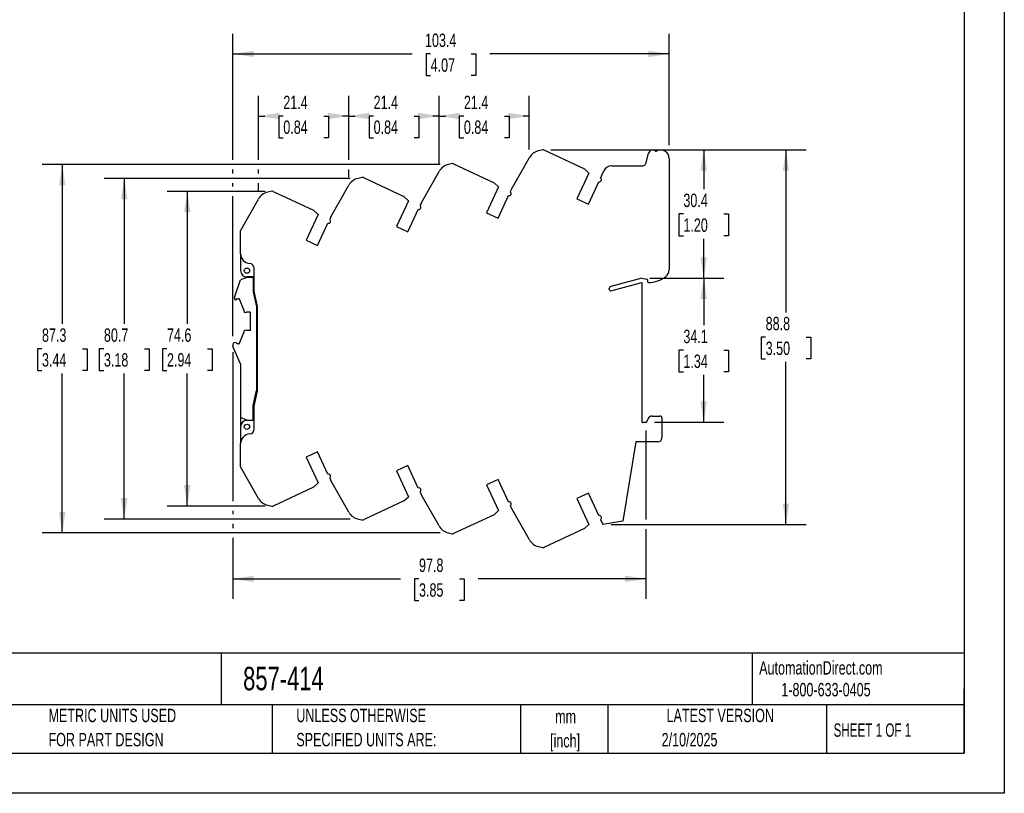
# Model space of a CAD drawing. Header units: millimetres. Extents: x 0 to 419, y 0 to 324.
# Tile 2 of 3: x 186 to 419, y 0 to 183. Entities that reach past the tile are written whole.
import ezdxf

# ---------------------------------------------------------------- set-up
doc = ezdxf.new("R2010")
doc.units = ezdxf.units.MM
doc.header["$LTSCALE"] = 1.5
doc.linetypes.add('CENTERX2', pattern=[20.32, 12.7, -2.54, 2.54, -2.54])
doc.layers.add('DIMENSIONS', color=140, linetype='Continuous', lineweight=25)
doc.layers.add('TEXT', color=140, linetype='Continuous', lineweight=25)
doc.styles.add('SLDTEXTSTYLE0', font='TXT', dxfattribs={"width": 0.7})
doc.styles.add('SLDTEXTSTYLE1', font='TXT', dxfattribs={"width": 0.65})
doc.dimstyles.new('SLDDIMSTYLE0', dxfattribs={"dimtxt": 3.237012, "dimasz": 4.953, "dimexe": 0, "dimexo": 0.0625, "dimgap": 0.809253, "dimtad": 0, "dimtih": 1, "dimtoh": 1, "dimrnd": 1e-09, "dimzin": 12, "dimdsep": 46, "dimtxsty": 'SLDTEXTSTYLE0', "dimsah": 1, "dimcen": 0.09, "dimadec": 0, "dimazin": 3, "dimtfac": 1, "dimtofl": 0, "dimtmove": 0, "dimatfit": 3, "dimfxl": 0, "dimfrac": 2, "dimtolj": 1, "dimtzin": 12, "dimarcsym": 0})

# ---------------------------------------------------------------- blocks, each defined once
blk = doc.blocks.new('SW_NOTE_0')
at = {"layer": 'TEXT', "color": 0, "linetype": 'CENTERX2', "lineweight": 18, "attachment_point": 1, "style": 'SLDTEXTSTYLE0'}
for s, insert, char_height in [('WAGO SIGNAL CONDITIONER, ISOLATED, INPUT: 1-CHANNEL, VOLTAGE, 0-10 VDC, OUTPUT: 1-CHANNEL, CURRENT, 4-20', (0, 3.4), 2.63526), ('MA, 24 VDC OPERATING VOLTAGE, 35mm DIN RAIL MOUNT', (0, -0.74), 2.6353)]:
    blk.add_mtext(s, dxfattribs=dict(at, insert=insert, char_height=char_height))
blk = doc.blocks.new('SW_NOTE_0_1')
at = {"layer": 'TEXT', "color": 0, "linetype": 'CENTERX2', "lineweight": 18, "char_height": 3.175, "attachment_point": 2, "style": 'SLDTEXTSTYLE0'}
for s, insert in [('mm', (4.27, 4.09)), ('[inch]', (4.14, -1.64))]:
    blk.add_mtext(s, dxfattribs=dict(at, insert=insert))
blk = doc.blocks.new('SW_NOTE_0_2')
at = {"layer": 'TEXT', "color": 0, "linetype": 'CENTERX2', "lineweight": 18, "char_height": 3.175, "attachment_point": 1, "style": 'SLDTEXTSTYLE0'}
for s, insert in [('UNLESS OTHERWISE', (0, 4.09)), ('SPECIFIED UNITS ARE:', (0, -1.64))]:
    blk.add_mtext(s, dxfattribs=dict(at, insert=insert))
blk = doc.blocks.new('SW_NOTE_0_6')
at = {"layer": 'TEXT', "color": 0, "linetype": 'CENTERX2', "lineweight": 18, "char_height": 3.175, "attachment_point": 1, "style": 'SLDTEXTSTYLE0'}
for s, insert in [('METRIC UNITS USED', (0, 4.09)), ('FOR PART DESIGN', (0, -1.64))]:
    blk.add_mtext(s, dxfattribs=dict(at, insert=insert))
blk = doc.blocks.new('_D_2')
at = {"layer": 'DIMENSIONS'}
for p, q in [((244, 142.64), (220.83, 142.64)), ((225.59, 142.64), (225.59, 111.23)), ((220.78, 105.36), (219.7, 105.36)), ((219.7, 105.36), (219.7, 100.21)), ((230.4, 105.36), (231.49, 105.36)), ((231.49, 105.36), (231.49, 100.21)), ((219.7, 100.21), (220.78, 100.21)), ((225.59, 68.07), (225.59, 99.49)), ((231.49, 100.21), (230.4, 100.21)), ((244, 68.07), (220.83, 68.07))]:
    blk.add_line(p, q, dxfattribs=at)
for points in [[(225.59, 142.64), (224.83, 137.68), (226.35, 137.68)], [(225.59, 68.07), (226.35, 73.03), (224.83, 73.03)]]:
    blk.add_solid(points, dxfattribs=at)
at = {"layer": 'DIMENSIONS', "char_height": 3.175, "attachment_point": 1, "style": 'SLDTEXTSTYLE0'}
for s, insert in [('74.6', (220.78, 110.17)), ('2.94', (220.78, 104.3))]:
    blk.add_mtext(s, dxfattribs=dict(at, insert=insert))
blk = doc.blocks.new('_D_3')
at = {"layer": 'DIMENSIONS'}
for p, q in [((264.13, 145.72), (205.89, 145.72)), ((210.65, 145.72), (210.65, 111.23)), ((205.84, 105.36), (204.75, 105.36)), ((204.75, 105.36), (204.75, 100.21)), ((215.46, 105.36), (216.55, 105.36)), ((216.55, 105.36), (216.55, 100.21)), ((204.75, 100.21), (205.84, 100.21)), ((210.65, 64.99), (210.65, 99.49)), ((216.55, 100.21), (215.46, 100.21)), ((264.13, 64.99), (205.89, 64.99))]:
    blk.add_line(p, q, dxfattribs=at)
for points in [[(210.65, 145.72), (209.89, 140.77), (211.41, 140.77)], [(210.65, 64.99), (211.41, 69.95), (209.89, 69.95)]]:
    blk.add_solid(points, dxfattribs=at)
at = {"layer": 'DIMENSIONS', "char_height": 3.175, "attachment_point": 1, "style": 'SLDTEXTSTYLE0'}
for s, insert in [('80.7', (205.84, 110.17)), ('3.18', (205.84, 104.3))]:
    blk.add_mtext(s, dxfattribs=dict(at, insert=insert))
blk = doc.blocks.new('_D_4')
at = {"layer": 'DIMENSIONS'}
for p, q in [((285.52, 148.99), (191.22, 148.99)), ((195.98, 148.99), (195.98, 111.23)), ((191.17, 105.36), (190.08, 105.36)), ((190.08, 105.36), (190.08, 100.21)), ((200.79, 105.36), (201.88, 105.36)), ((201.88, 105.36), (201.88, 100.21)), ((190.08, 100.21), (191.17, 100.21)), ((195.98, 61.72), (195.98, 99.49)), ((201.88, 100.21), (200.79, 100.21)), ((285.52, 61.72), (191.22, 61.72))]:
    blk.add_line(p, q, dxfattribs=at)
for points in [[(195.98, 148.99), (195.22, 144.04), (196.74, 144.04)], [(195.98, 61.72), (196.74, 66.68), (195.22, 66.68)]]:
    blk.add_solid(points, dxfattribs=at)
at = {"layer": 'DIMENSIONS', "char_height": 3.175, "attachment_point": 1, "style": 'SLDTEXTSTYLE0'}
for s, insert in [('87.3', (191.17, 110.17)), ('3.44', (191.17, 104.3))]:
    blk.add_mtext(s, dxfattribs=dict(at, insert=insert))
blk = doc.blocks.new('_D_5')
at = {"layer": 'DIMENSIONS'}
for p, q in [((311.71, 152.48), (372.15, 152.48)), ((367.39, 152.48), (367.39, 113.96)), ((362.58, 108.09), (361.5, 108.09)), ((361.5, 108.09), (361.5, 102.95)), ((372.2, 108.09), (373.29, 108.09)), ((373.29, 108.09), (373.29, 102.95)), ((361.5, 102.95), (362.58, 102.95)), ((373.29, 102.95), (372.2, 102.95)), ((367.39, 63.7), (367.39, 102.22)), ((325.95, 63.7), (372.15, 63.7))]:
    blk.add_line(p, q, dxfattribs=at)
for points in [[(367.39, 152.48), (366.63, 147.52), (368.15, 147.52)], [(367.39, 63.7), (368.15, 68.66), (366.63, 68.66)]]:
    blk.add_solid(points, dxfattribs=at)
at = {"layer": 'DIMENSIONS', "char_height": 3.175, "attachment_point": 1, "style": 'SLDTEXTSTYLE0'}
for s, insert in [('88.8', (362.58, 112.91)), ('3.50', (362.58, 107.04))]:
    blk.add_mtext(s, dxfattribs=dict(at, insert=insert))
blk = doc.blocks.new('_D_6')
at = {"layer": 'DIMENSIONS'}
for p, q in [((335.13, 122.09), (352.67, 122.09)), ((347.9, 122.09), (347.9, 110.9)), ((343.09, 105.03), (342.01, 105.03)), ((342.01, 105.03), (342.01, 99.89)), ((352.71, 105.03), (353.8, 105.03)), ((353.8, 105.03), (353.8, 99.89)), ((342.01, 99.89), (343.09, 99.89)), ((347.9, 87.97), (347.9, 99.16)), ((353.8, 99.89), (352.71, 99.89)), ((336.28, 87.97), (352.67, 87.97))]:
    blk.add_line(p, q, dxfattribs=at)
for points in [[(347.9, 122.09), (347.14, 117.14), (348.67, 117.14)], [(347.9, 87.97), (348.67, 92.92), (347.14, 92.92)]]:
    blk.add_solid(points, dxfattribs=at)
at = {"layer": 'DIMENSIONS', "char_height": 3.175, "attachment_point": 1, "style": 'SLDTEXTSTYLE0'}
for s, insert in [('34.1', (343.09, 109.85)), ('1.34', (343.09, 103.98))]:
    blk.add_mtext(s, dxfattribs=dict(at, insert=insert))
blk = doc.blocks.new('_D_7')
at = {"layer": 'DIMENSIONS'}
for p, q in [((311.71, 152.48), (352.67, 152.48)), ((347.9, 152.48), (347.9, 143.15)), ((343.09, 137.28), (342.01, 137.28)), ((342.01, 137.28), (342.01, 132.14)), ((352.71, 137.28), (353.8, 137.28)), ((353.8, 137.28), (353.8, 132.14)), ((342.01, 132.14), (343.09, 132.14)), ((347.9, 122.09), (347.9, 131.41)), ((353.8, 132.14), (352.71, 132.14)), ((335.13, 122.09), (352.67, 122.09))]:
    blk.add_line(p, q, dxfattribs=at)
for points in [[(347.9, 152.48), (347.14, 147.52), (348.67, 147.52)], [(347.9, 122.09), (348.67, 127.04), (347.14, 127.04)]]:
    blk.add_solid(points, dxfattribs=at)
at = {"layer": 'DIMENSIONS', "char_height": 3.175, "attachment_point": 1, "style": 'SLDTEXTSTYLE0'}
for s, insert in [('30.4', (343.09, 142.1)), ('1.20', (343.09, 136.23))]:
    blk.add_mtext(s, dxfattribs=dict(at, insert=insert))
blk = doc.blocks.new('_D_8')
at = {"layer": 'DIMENSIONS'}
for p, q in [((236.36, 150.13), (236.36, 179.97)), ((339.72, 153.62), (339.72, 179.97)), ((236.36, 175.21), (278.85, 175.21)), ((283.23, 175.21), (282.15, 175.21)), ((282.15, 175.21), (282.15, 170.07)), ((292.85, 175.21), (293.94, 175.21)), ((293.94, 175.21), (293.94, 170.07)), ((339.72, 175.21), (297.24, 175.21)), ((282.15, 170.07), (283.23, 170.07)), ((293.94, 170.07), (292.85, 170.07)), ((236.36, 146.86), (236.36, 147.85)), ((236.36, 143.78), (236.36, 144.58)), ((236.36, 108.33), (236.36, 141.49))]:
    blk.add_line(p, q, dxfattribs=at)
for points in [[(236.36, 175.21), (241.32, 174.45), (241.32, 175.97)], [(339.72, 175.21), (334.77, 175.97), (334.77, 174.45)]]:
    blk.add_solid(points, dxfattribs=at)
at = {"layer": 'DIMENSIONS', "char_height": 3.175, "attachment_point": 1, "style": 'SLDTEXTSTYLE0'}
for s, insert in [('103.4', (281.89, 180.03)), ('4.07', (283.23, 174.16))]:
    blk.add_mtext(s, dxfattribs=dict(at, insert=insert))
blk = doc.blocks.new('_D_9')
at = {"layer": 'DIMENSIONS'}
for p, q in [((263.83, 150.13), (263.83, 165.25)), ((285.22, 149.27), (285.22, 165.25)), ((263.83, 160.49), (265.33, 160.49)), ((269.72, 160.49), (268.63, 160.49)), ((268.63, 160.49), (268.63, 155.34)), ((279.34, 160.49), (280.42, 160.49)), ((280.42, 160.49), (280.42, 155.34)), ((285.22, 160.49), (283.72, 160.49)), ((268.63, 155.34), (269.72, 155.34)), ((280.42, 155.34), (279.34, 155.34)), ((263.83, 146), (263.83, 147.85))]:
    blk.add_line(p, q, dxfattribs=at)
for points in [[(263.83, 160.49), (268.79, 159.73), (268.79, 161.25)], [(285.22, 160.49), (280.27, 161.25), (280.27, 159.73)]]:
    blk.add_solid(points, dxfattribs=at)
at = {"layer": 'DIMENSIONS', "char_height": 3.175, "attachment_point": 1, "style": 'SLDTEXTSTYLE0'}
for s, insert in [('21.4', (269.72, 165.31)), ('0.84', (269.72, 159.44))]:
    blk.add_mtext(s, dxfattribs=dict(at, insert=insert))
blk = doc.blocks.new('_D_10')
at = {"layer": 'DIMENSIONS'}
for p, q in [((242.45, 150.13), (242.45, 165.25)), ((263.83, 150.13), (263.83, 165.25)), ((242.45, 160.49), (243.95, 160.49)), ((248.33, 160.49), (247.25, 160.49)), ((247.25, 160.49), (247.25, 155.34)), ((257.95, 160.49), (259.04, 160.49)), ((259.04, 160.49), (259.04, 155.34)), ((263.83, 160.49), (262.34, 160.49)), ((247.25, 155.34), (248.33, 155.34)), ((259.04, 155.34), (257.95, 155.34)), ((242.45, 146.86), (242.45, 147.85)), ((263.83, 146), (263.83, 147.85)), ((242.45, 142.73), (242.45, 144.58))]:
    blk.add_line(p, q, dxfattribs=at)
for points in [[(242.45, 160.49), (247.4, 159.73), (247.4, 161.25)], [(263.83, 160.49), (258.88, 161.25), (258.88, 159.73)]]:
    blk.add_solid(points, dxfattribs=at)
at = {"layer": 'DIMENSIONS', "char_height": 3.175, "attachment_point": 1, "style": 'SLDTEXTSTYLE0'}
for s, insert in [('21.4', (248.33, 165.31)), ('0.84', (248.33, 159.44))]:
    blk.add_mtext(s, dxfattribs=dict(at, insert=insert))
blk = doc.blocks.new('_D_11')
at = {"layer": 'DIMENSIONS'}
for p, q in [((285.22, 149.27), (285.22, 165.25)), ((306.6, 152.54), (306.6, 165.25)), ((285.22, 160.49), (286.72, 160.49)), ((291.1, 160.49), (290.02, 160.49)), ((290.02, 160.49), (290.02, 155.34)), ((300.72, 160.49), (301.81, 160.49)), ((301.81, 160.49), (301.81, 155.34)), ((306.6, 160.49), (305.11, 160.49)), ((290.02, 155.34), (291.1, 155.34)), ((301.81, 155.34), (300.72, 155.34))]:
    blk.add_line(p, q, dxfattribs=at)
for points in [[(285.22, 160.49), (290.17, 159.73), (290.17, 161.25)], [(306.6, 160.49), (301.65, 161.25), (301.65, 159.73)]]:
    blk.add_solid(points, dxfattribs=at)
at = {"layer": 'DIMENSIONS', "char_height": 3.175, "attachment_point": 1, "style": 'SLDTEXTSTYLE0'}
for s, insert in [('21.4', (291.1, 165.31)), ('0.84', (291.1, 159.44))]:
    blk.add_mtext(s, dxfattribs=dict(at, insert=insert))
blk = doc.blocks.new('_D_12')
at = {"layer": 'DIMENSIONS'}
for p, q in [((236.36, 104.52), (236.36, 69.22)), ((334.2, 85.95), (334.2, 64.85)), ((236.36, 66.93), (236.36, 66.14)), ((236.36, 63.85), (236.36, 62.87)), ((334.2, 62.56), (334.2, 46.06)), ((236.36, 60.58), (236.36, 46.06)), ((236.36, 50.83), (276.09, 50.83)), ((280.47, 50.83), (279.38, 50.83)), ((279.38, 50.83), (279.38, 45.68)), ((290.09, 50.83), (291.18, 50.83)), ((291.18, 50.83), (291.18, 45.68)), ((334.2, 50.83), (294.48, 50.83)), ((279.38, 45.68), (280.47, 45.68)), ((291.18, 45.68), (290.09, 45.68))]:
    blk.add_line(p, q, dxfattribs=at)
for points in [[(236.36, 50.83), (241.32, 50.06), (241.32, 51.59)], [(334.2, 50.83), (329.24, 51.59), (329.24, 50.06)]]:
    blk.add_solid(points, dxfattribs=at)
at = {"layer": 'DIMENSIONS', "char_height": 3.175, "attachment_point": 1, "style": 'SLDTEXTSTYLE0'}
for s, insert in [('97.8', (280.47, 55.64)), ('3.85', (280.47, 49.77))]:
    blk.add_mtext(s, dxfattribs=dict(at, insert=insert))

msp = doc.modelspace()

# ---------------------------------------------------------------- linework, layer by layer
at = {"color": 7, "linetype": 'Continuous'}
for p, q in [((419.104, 323.854), (419.104, 0.004)), ((419.104, 0.004), (0.004, 0.004))]:
    msp.add_line(p, q, dxfattribs=at)
for p, q in [((309.801, 152.477), (308.807, 152.259)), ((310.057, 152.448), (319.675, 147.964)), ((334.237, 149.397), (334.858, 151.715)), ((302.386, 143.142), (306.605, 150.631)), ((339.724, 150.456), (339.724, 124.057)), ((281.001, 139.872), (285.22, 147.361)), ((288.416, 149.207), (287.422, 148.989)), ((288.672, 149.178), (298.29, 144.694)), ((320.724, 146.977), (317.874, 140.865)), ((320.724, 146.977), (319.675, 147.964)), ((323.486, 145.803), (324.279, 147.501)), ((326.092, 148.656), (333.271, 148.656)), ((267.031, 145.937), (266.037, 145.719)), ((267.287, 145.908), (276.905, 141.424)), ((299.339, 143.707), (298.29, 144.694)), ((320.593, 139.597), (323.072, 144.914)), ((245.646, 142.667), (244.652, 142.449)), ((245.902, 142.638), (255.52, 138.154)), ((259.616, 136.602), (263.835, 144.091)), ((299.339, 143.707), (296.489, 137.595)), ((302.386, 143.142), (302.102, 142.534)), ((238.224, 133.32), (242.45, 140.821)), ((277.954, 140.437), (275.104, 134.325)), ((277.954, 140.437), (276.905, 141.424)), ((299.208, 136.327), (301.686, 141.643)), ((317.874, 140.865), (320.593, 139.597)), ((256.569, 137.167), (255.52, 138.154)), ((277.823, 133.057), (280.301, 138.373)), ((281.001, 139.872), (280.717, 139.264)), ((296.489, 137.595), (299.208, 136.327)), ((256.569, 137.167), (253.719, 131.055)), ((259.616, 136.602), (259.332, 135.994)), ((238.224, 127.85), (238.224, 133.32)), ((256.438, 129.787), (258.916, 135.103)), ((275.104, 134.325), (277.823, 133.057)), ((253.719, 131.055), (256.438, 129.787)), ((238.224, 127.85), (238.224, 123.856)), ((241.424, 119.002), (241.424, 124.363)), ((236.789, 117.475), (238.183, 121.67)), ((239.664, 122.263), (238.183, 121.67)), ((241.164, 122.263), (239.664, 122.263)), ((241.424, 122.356), (239.724, 122.356)), ((241.164, 122.263), (241.164, 118.863)), ((333.224, 122.091), (325.895, 120.127)), ((333.224, 122.091), (334.46, 121.862)), ((334.624, 121.665), (334.624, 121.256)), ((242.224, 115.393), (241.424, 119.002)), ((325.524, 119.384), (325.524, 119.644)), ((325.902, 119.094), (333.224, 121.056)), ((333.224, 121.056), (333.224, 88.056)), ((236.764, 117.317), (236.764, 117.218)), ((237.002, 116.925), (237.035, 116.917)), ((237.464, 117.213), (237.789, 117.213)), ((238.944, 114.563), (237.976, 117.085)), ((241.164, 118.863), (241.964, 115.254)), ((238.944, 114.563), (238.944, 114.423)), ((241.964, 115.254), (241.964, 95.471)), ((242.224, 95.319), (242.224, 115.393)), ((239.666, 114.063), (240.464, 114.063)), ((240.464, 114.063), (240.564, 113.963)), ((240.564, 109.763), (240.564, 113.963)), ((240.464, 109.663), (239.666, 109.663)), ((240.564, 109.763), (240.464, 109.663)), ((237.976, 106.641), (238.944, 109.163)), ((238.944, 109.302), (238.944, 109.163)), ((236.364, 106.423), (236.364, 106.063)), ((238.164, 101.763), (236.404, 105.866)), ((237.035, 106.809), (236.602, 106.717)), ((237.824, 106.516), (237.464, 106.513)), ((238.164, 101.763), (238.164, 89.063)), ((241.164, 91.863), (241.964, 95.471)), ((241.424, 91.71), (242.224, 95.319)), ((241.164, 88.463), (241.164, 91.863)), ((241.424, 86.348), (241.424, 91.71)), ((239.664, 88.463), (238.164, 89.063)), ((238.164, 89.063), (238.164, 85.363)), ((334.778, 88.828), (334.378, 87.971)), ((335.684, 89.406), (337.524, 89.406)), ((338.024, 88.906), (338.024, 84.256)), ((238.224, 86.856), (238.224, 82.861)), ((239.664, 88.463), (241.164, 88.463)), ((241.424, 88.356), (239.724, 88.356)), ((241.164, 88.463), (241.164, 88.356)), ((334.197, 87.856), (333.424, 87.856)), ((238.224, 85.363), (238.164, 85.363)), ((238.224, 77.392), (238.224, 82.861)), ((331.863, 83.256), (328.724, 64.456)), ((337.024, 83.256), (331.863, 83.256)), ((256.438, 80.925), (253.719, 79.657)), ((253.719, 79.657), (256.569, 73.545)), ((258.916, 75.609), (256.438, 80.925)), ((242.45, 69.891), (238.224, 77.392)), ((277.823, 77.655), (275.104, 76.387)), ((280.301, 72.339), (277.823, 77.655)), ((259.332, 74.718), (259.616, 74.11)), ((275.104, 76.387), (277.954, 70.275)), ((255.52, 72.558), (245.902, 68.074)), ((255.52, 72.558), (256.569, 73.545)), ((263.835, 66.621), (259.616, 74.11)), ((299.208, 74.385), (296.489, 73.117)), ((296.489, 73.117), (299.339, 67.005)), ((301.686, 69.069), (299.208, 74.385)), ((276.905, 69.288), (277.954, 70.275)), ((280.717, 71.448), (281.001, 70.84)), ((285.22, 63.351), (281.001, 70.84)), ((320.593, 71.115), (317.874, 69.847)), ((323.072, 65.798), (320.593, 71.115)), ((244.652, 68.263), (245.646, 68.045)), ((276.905, 69.288), (267.287, 64.804)), ((302.102, 68.178), (302.386, 67.57)), ((317.874, 69.847), (320.724, 63.735)), ((298.29, 66.018), (288.672, 61.534)), ((298.29, 66.018), (299.339, 67.005)), ((306.605, 60.081), (302.386, 67.57)), ((266.037, 64.993), (267.031, 64.775)), ((319.675, 62.748), (320.724, 63.735)), ((323.486, 64.909), (324.049, 63.703)), ((328.724, 64.456), (324.049, 63.703)), ((287.422, 61.723), (288.416, 61.505)), ((319.675, 62.748), (310.057, 58.264)), ((308.807, 58.453), (309.801, 58.235))]:
    msp.add_line(p, q)
for centre in [(239.724, 123.856), (239.724, 86.856)]:
    msp.add_circle(centre, 0.625)
for centre, radius, start, end in [((309.524, 148.986), 3.35, 102.35798, 150.60485), ((309.887, 152.086), 0.4, 64.80055, 102.35808), ((335.824, 151.457), 1, 48.6264, 165.00245), ((336.617, 152.357), 0.2, 228.68754, 299.98909), ((337.724, 150.456), 2, 0, 120.23183), ((333.271, 149.656), 1, 270, 345.00245), ((288.139, 145.716), 3.35, 102.35798, 150.60485), ((288.502, 148.816), 0.4, 64.80055, 102.35808), ((326.092, 146.656), 2, 90, 155.00748), ((266.754, 142.446), 3.35, 102.35798, 150.60485), ((267.117, 145.546), 0.4, 64.80055, 102.35808), ((323.19, 145.4), 0.5, 256.3123, 53.74569), ((245.369, 139.176), 3.35, 102.35798, 150.60346), ((245.732, 142.276), 0.4, 64.80055, 102.35808), ((301.812, 142.127), 0.5, 255.44905, 54.49604), ((280.427, 138.857), 0.5, 255.44905, 54.49604), ((259.042, 135.587), 0.5, 255.44905, 54.49604), ((240.524, 127.85), 2.3, 180, 265.08647), ((239.724, 123.856), 1.5, 180, 270), ((240.224, 124.363), 1.2, 360, 85.07605), ((337.724, 124.057), 2, 308.09739, 0), ((334.424, 121.665), 0.2, 0.00007, 79.50353), ((334.824, 127.756), 6.7, 269.99536, 308.09258), ((326.024, 119.644), 0.5, 105.00146, 179.99999), ((325.824, 119.384), 0.3, 180.00003, 285.00053), ((334.824, 121.256), 0.2, 180, 270), ((237.264, 117.319), 0.5, 161.80385, 180.21365), ((237.064, 117.218), 0.3, 179.99999, 258.07292), ((237.076, 117.113), 0.2, 258.09077, 345.61267), ((237.464, 117.013), 0.2, 89.99999, 165.52249), ((237.789, 117.013), 0.2, 80.06363, 90), ((237.789, 117.013), 0.2, 20.99789, 80.03871), ((239.395, 114.423), 0.451, 180.00001, 306.93344), ((239.395, 109.302), 0.451, 53.06656, 179.99999), ((236.664, 106.423), 0.3, 101.99535, 179.99999), ((236.864, 106.062), 0.5, 179.88102, 203.07423), ((237.076, 106.613), 0.2, 14.3874, 101.99532), ((237.464, 106.713), 0.2, 194.47742, 270.10048), ((237.789, 106.713), 0.2, 279.96129, 339.00211), ((335.684, 88.406), 1, 90, 155.00505), ((337.524, 88.906), 0.5, 0, 90), ((239.724, 86.856), 1.5, 90, 180), ((240.224, 86.348), 1.2, 274.92395, 0), ((333.424, 88.056), 0.2, 180, 270), ((334.197, 88.056), 0.2, 270.00012, 335.00509), ((240.524, 82.861), 2.3, 94.91353, 180), ((337.024, 84.256), 1, 270, 0), ((259.042, 75.125), 0.5, 305.50396, 104.55095), ((280.427, 71.855), 0.5, 305.50396, 104.55095), ((245.369, 71.535), 3.35, 209.39515, 257.64202), ((245.732, 68.436), 0.4, 257.64192, 295.19945), ((301.812, 68.585), 0.5, 305.50396, 104.55095), ((266.754, 68.265), 3.35, 209.39515, 257.64202), ((323.19, 65.312), 0.5, 306.25431, 103.6877), ((267.117, 65.166), 0.4, 257.64192, 295.19945), ((288.139, 64.995), 3.35, 209.39515, 257.64202), ((288.502, 61.896), 0.4, 257.64192, 295.19945), ((309.524, 61.725), 3.35, 209.39515, 257.64202), ((309.887, 58.626), 0.4, 257.64192, 295.19945)]:
    msp.add_arc(centre, radius, start, end)
at = {"layer": 'TEXT'}
for p, q in [((409.575, 314.325), (409.575, 9.525)), ((409.575, 33.189), (9.525, 33.189)), ((233.638, 33.189), (233.638, 20.955)), ((359.363, 33.189), (359.363, 20.955)), ((409.575, 9.525), (409.575, 24.765)), ((409.575, 20.955), (9.525, 20.955)), ((245.67, 20.955), (245.67, 9.525)), ((304.536, 20.955), (304.536, 9.525)), ((325.218, 20.955), (325.218, 9.525)), ((377.023, 20.955), (377.023, 9.525)), ((9.525, 9.525), (409.575, 9.525))]:
    msp.add_line(p, q, dxfattribs=at)

# ---------------------------------------------------------------- block references
at = {"layer": 'TEXT', "linetype": 'CENTERX2', "lineweight": 18}
for name, p in [('SW_NOTE_0', (12.18, 27.459)), ('SW_NOTE_0_6', (192.718, 15.953)), ('SW_NOTE_0_2', (251.412, 15.953)), ('SW_NOTE_0_1', (310.929, 15.701))]:
    msp.add_blockref(name, p, dxfattribs=at)

# ---------------------------------------------------------------- texts
for s, insert, char_height, attachment_point, style in [('AutomationDirect.com', (361.042, 31.315), 3.175, 1, 'SLDTEXTSTYLE0'), ('857-414', (238.812, 29.976), 5.5562, 1, 'SLDTEXTSTYLE0'), ('1-800-633-0405', (366.287, 26.156), 3.175, 1, 'SLDTEXTSTYLE0'), ('LATEST VERSION', (351.828, 20.046), 3.175, 2, 'SLDTEXTSTYLE0'), ('SHEET 1 OF 1', (378.662, 16.577), 3.175, 1, 'SLDTEXTSTYLE1'), ('2/10/2025', (344.552, 14.299), 3.175, 2, 'SLDTEXTSTYLE0')]:
    msp.add_mtext(s, dxfattribs=dict(at, insert=insert, char_height=char_height, attachment_point=attachment_point, style=style))

# ---------------------------------------------------------------- dimensions: what is measured, and where the dimension line sits
at = {"layer": 'DIMENSIONS'}
for base, p1, p2, picture, middle in [((236.364, 175.212), (339.724, 150.456), (236.364, 106.423), '_D_8', (288.044, 175.212)), ((242.4499, 160.4893), (263.8348, 144.0907), (242.4499, 140.8208), '_D_10', (253.1423, 160.4893)), ((263.834828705, 160.489330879), (285.219828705, 147.360749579), (263.834828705, 144.090749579), '_D_9', (274.527328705, 160.489330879)), ((306.604828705, 160.489330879), (285.219828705, 147.360749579), (306.604828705, 150.630749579), '_D_11', (295.912328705, 160.489330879)), ((334.197, 50.827), (236.364, 106.423), (334.197, 87.856), '_D_12', (285.28, 50.827))]:
    dim = msp.add_linear_dim(base=base, p1=p1, p2=p2, dimstyle='SLDDIMSTYLE0', dxfattribs=at)
    dim.commit()
    dim.dimension.update_dxf_attribs({"geometry": picture, "text_midpoint": middle, "dimtype": 160})
for base, p1, p2, picture, middle in [((367.392, 63.703), (309.801, 152.477), (324.049, 63.703), '_D_5', (367.392, 108.09)), ((347.904, 152.477), (333.224, 122.091), (309.801, 152.477), '_D_7', (347.904, 137.284)), ((195.98, 61.723), (287.422, 148.989), (287.422, 61.723), '_D_4', (195.98, 105.356)), ((210.649, 145.719), (266.037, 64.993), (266.037, 145.719), '_D_3', (210.649, 105.356)), ((225.592, 68.074), (245.902, 142.638), (245.902, 68.074), '_D_2', (225.592, 105.356)), ((347.904, 122.091), (334.378, 87.971), (333.224, 122.091), '_D_6', (347.904, 105.031))]:
    dim = msp.add_linear_dim(base=base, p1=p1, p2=p2, angle=90, dimstyle='SLDDIMSTYLE0', dxfattribs=at)
    dim.commit()
    dim.dimension.update_dxf_attribs({"geometry": picture, "text_midpoint": middle, "dimtype": 160})

doc.saveas('drawing.dxf')
